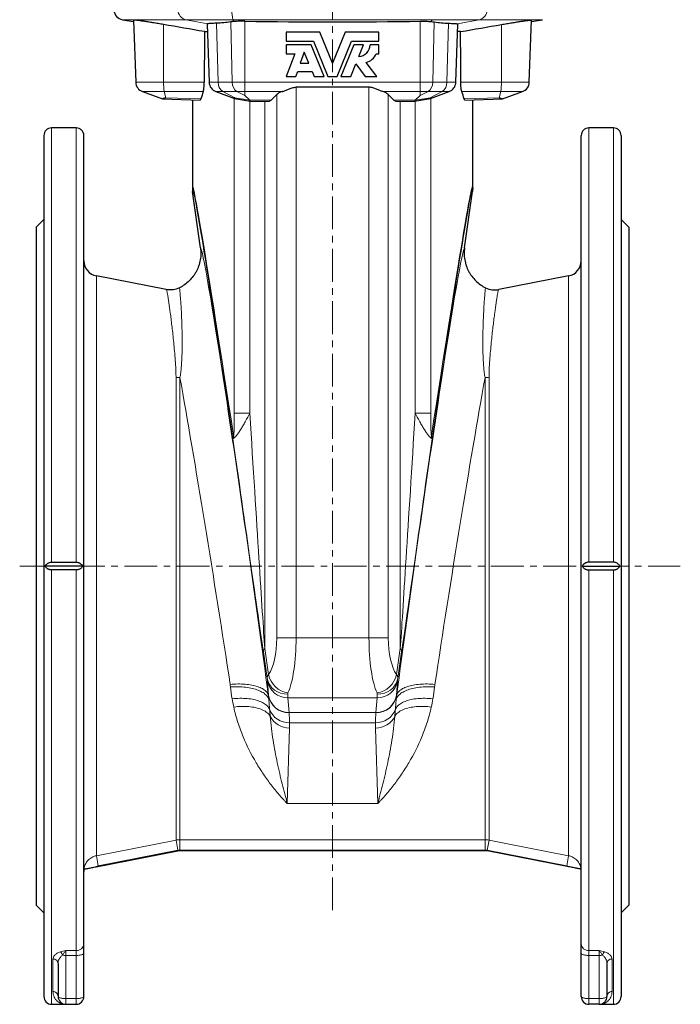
# Model space of a CAD drawing. Header units: millimetres. Extents: x -456 to 631, y -584 to 548.
# Tile 5 of 6: x 375 to 631, y -125 to 257. Entities that reach past the tile are written whole.
import ezdxf

# ---------------------------------------------------------------- set-up
doc = ezdxf.new("R2010")
doc.units = ezdxf.units.MM
doc.linetypes.add('CENTERX2', pattern=[20.32, 12.7, -2.54, 2.54, -2.54])
doc.layers.add('FORMAT', color=7, linetype='Continuous')

msp = doc.modelspace()

# ---------------------------------------------------------------- linework, layer by layer
at = {"color": 7, "linetype": 'Continuous', "lineweight": 25}
for p, q in [((414.96, 257.13), (419.27, 256.37)), ((419.25, 256.98), (420.09, 232.85)), ((572.84, 232.85), (573.68, 256.98)), ((573.66, 256.37), (577.97, 257.13)), ((447.8, 255.46), (448.59, 232.85)), ((478.47, 252.3), (478.47, 248.74)), ((491.58, 252.3), (478.47, 252.3)), ((496.47, 240.3), (491.58, 252.3)), ((501.35, 252.3), (496.47, 240.3)), ((514.47, 252.3), (501.35, 252.3)), ((514.47, 248.74), (514.47, 252.3)), ((544.34, 232.85), (545.13, 255.46)), ((478.47, 248.74), (489.14, 248.74)), ((489.14, 248.74), (494.67, 235.16)), ((498.26, 235.16), (503.79, 248.74)), ((503.79, 248.74), (514.47, 248.74)), ((478.47, 247.37), (478.47, 243.94)), ((488.22, 247.37), (478.47, 247.37)), ((485.52, 244.57), (483.88, 240.3)), ((487.26, 240.3), (485.52, 244.57)), ((493.19, 235.16), (488.22, 247.37)), ((504.71, 247.37), (499.74, 235.16)), ((508.55, 247.37), (504.71, 247.37)), ((506.74, 242.92), (508.55, 247.37)), ((514.47, 247.37), (511.04, 247.37)), ((514.47, 243.94), (514.47, 247.37)), ((481.84, 243.94), (478.47, 235.16)), ((478.47, 243.94), (481.84, 243.94)), ((513.44, 243.94), (514.47, 243.94)), ((482.28, 235.16), (483, 237.04)), ((483, 237.04), (488.58, 237.04)), ((483.88, 240.3), (487.26, 240.3)), ((488.58, 237.04), (489.35, 235.16)), ((503.58, 235.16), (505.54, 239.96)), ((505.54, 239.96), (509.15, 235.16)), ((513.61, 235.16), (509.51, 240.59)), ((478.47, 235.16), (482.28, 235.16)), ((489.35, 235.16), (493.19, 235.16)), ((494.67, 235.16), (498.26, 235.16)), ((499.74, 235.16), (503.58, 235.16)), ((509.15, 235.16), (513.61, 235.16)), ((422.72, 229.23), (430.43, 226.43)), ((451.22, 229.23), (458.42, 226.62)), ((510.61, 230.93), (482.32, 230.93)), ((534.51, 226.62), (541.71, 229.23)), ((562.5, 226.43), (570.21, 229.23)), ((430.43, 226.43), (445.06, 225.96)), ((442.07, 226.06), (442.07, 191.88)), ((458.47, 226.6), (464.65, 225.59)), ((464.23, 226.08), (462.39, 227.69)), ((464.68, 225.59), (471.7, 225.48)), ((472.68, 225.94), (474.8, 228.07)), ((520.25, 225.94), (518.13, 228.07)), ((521.24, 225.48), (528.25, 225.59)), ((528.28, 225.59), (534.46, 226.6)), ((528.7, 226.08), (530.54, 227.69)), ((547.87, 225.96), (562.5, 226.43)), ((550.87, 191.88), (550.87, 226.06)), ((396.97, 215.16), (387.47, 215.16)), ((605.47, 215.16), (595.97, 215.16)), ((384.47, 212.16), (384.47, -121.84)), ((399.97, -101.38), (399.97, 212.16)), ((592.97, -101.38), (592.97, 212.16)), ((608.47, 212.16), (608.47, -121.84)), ((445.23, 168.64), (442.16, 190.47)), ((547.7, 168.64), (550.77, 190.47)), ((384.47, 179.66), (381.47, 176.66)), ((611.47, 176.66), (608.47, 179.66)), ((381.47, 176.66), (381.47, -86.34)), ((611.47, 176.66), (611.47, -86.34)), ((431.97, 152.44), (404.82, 157.71)), ((588.11, 157.71), (560.96, 152.44)), ((387.47, 46.65), (396.97, 46.65)), ((605.47, 46.65), (595.97, 46.65)), ((399.56, 45.16), (384.87, 45.16)), ((396.97, 43.66), (387.47, 43.66)), ((593.37, 45.16), (608.06, 45.16)), ((595.97, 43.66), (605.47, 43.66)), ((404.73, -71.49), (436.5, -65.32)), ((555.67, -65.24), (437.26, -65.24)), ((588.2, -71.49), (556.43, -65.32)), ((381.47, -86.34), (384.47, -89.34)), ((608.47, -89.34), (611.47, -86.34)), ((399.97, -105.09), (399.97, -101.38)), ((592.97, -105.09), (592.97, -101.38)), ((399.97, -121.84), (399.97, -105.09)), ((592.97, -121.84), (592.97, -105.09)), ((389.97, -109.08), (389.97, -121.84)), ((602.97, -109.08), (602.97, -121.84)), ((387.47, -124.84), (392.97, -124.84)), ((392.97, -124.84), (396.97, -124.84)), ((599.97, -124.84), (595.97, -124.84)), ((599.97, -124.84), (605.47, -124.84))]:
    msp.add_line(p, q, dxfattribs=at)
at = {"color": 8, "linetype": 'Continuous', "lineweight": 18}
for p, q in [((414.96, 257.13), (439.59, 257.13)), ((439.59, 257.13), (457.79, 257.13)), ((448.02, 255.56), (439.59, 257.13)), ((457.54, 232.85), (456.96, 256.26)), ((535.14, 257.13), (457.79, 257.13)), ((458.19, 256.4), (457.79, 257.13)), ((462.39, 232.85), (462.39, 256.55)), ((530.54, 232.85), (530.54, 256.55)), ((534.74, 256.4), (535.14, 257.13)), ((553.34, 257.13), (535.14, 257.13)), ((535.4, 232.85), (535.97, 256.26)), ((544.92, 255.56), (553.34, 257.13)), ((577.97, 257.13), (553.34, 257.13)), ((430.93, 232.85), (430.86, 255.26)), ((452.07, 232.85), (451.51, 255.75)), ((540.86, 232.85), (541.43, 255.75)), ((562, 232.85), (562.07, 255.26)), ((430.93, 232.85), (420.09, 232.85)), ((422.72, 229.23), (431.16, 229.23)), ((446.68, 232.85), (430.93, 232.85)), ((431.16, 229.23), (446.32, 229.23)), ((431.73, 226.87), (431.16, 229.23)), ((452.07, 232.85), (448.59, 232.85)), ((451.22, 229.23), (453.93, 229.23)), ((457.54, 232.85), (452.07, 232.85)), ((453.93, 229.23), (459.39, 229.23)), ((458.53, 226.87), (453.93, 229.23)), ((462.39, 232.85), (457.54, 232.85)), ((459.39, 229.23), (462.39, 229.23)), ((462.39, 227.69), (459.39, 229.23)), ((462.39, 232.85), (530.54, 232.85)), ((462.39, 232.85), (462.39, 229.23)), ((462.39, 229.23), (476.96, 229.23)), ((462.39, 227.69), (462.39, 229.23)), ((482.32, 17.28), (482.32, 230.93)), ((510.61, 17.28), (510.61, 230.93)), ((530.54, 229.23), (515.97, 229.23)), ((530.54, 232.85), (535.4, 232.85)), ((530.54, 232.85), (530.54, 229.23)), ((533.54, 229.23), (530.54, 229.23)), ((530.54, 227.69), (530.54, 229.23)), ((530.54, 227.69), (533.54, 229.23)), ((539, 229.23), (533.54, 229.23)), ((534.4, 226.87), (539, 229.23)), ((535.4, 232.85), (540.86, 232.85)), ((541.71, 229.23), (539, 229.23)), ((540.86, 232.85), (544.34, 232.85)), ((546.25, 232.85), (562, 232.85)), ((561.77, 229.23), (546.61, 229.23)), ((561.2, 226.87), (561.77, 229.23)), ((570.21, 229.23), (561.77, 229.23)), ((562, 232.85), (572.84, 232.85)), ((445.37, 226.43), (431.73, 226.87)), ((458.35, 226.64), (458.35, 104.47)), ((464.37, 225.91), (458.53, 226.87)), ((472.68, 225.94), (464.23, 226.08)), ((464.36, 104.47), (464.36, 225.64)), ((470.15, 225.5), (470.15, 13.25)), ((474.8, 228.07), (474.8, 17.28)), ((518.13, 228.07), (518.13, 17.28)), ((520.25, 225.94), (528.7, 226.08)), ((522.78, 225.5), (522.78, 13.25)), ((528.56, 225.91), (534.4, 226.87)), ((528.57, 104.47), (528.57, 225.64)), ((534.58, 226.64), (534.58, 104.47)), ((547.56, 226.43), (561.2, 226.87)), ((387.47, 46.65), (387.47, 215.16)), ((396.97, 215.16), (396.97, 46.65)), ((595.97, 215.16), (595.97, 46.65)), ((605.47, 46.65), (605.47, 215.16)), ((404.82, 157.71), (404.82, -67.18)), ((588.11, 157.71), (588.11, -67.18)), ((435.74, 118.4), (435.74, -61.16)), ((437.26, -61.02), (437.26, 118.3)), ((555.67, -61.02), (555.67, 118.3)), ((557.2, 118.4), (557.2, -61.16)), ((464.36, 104.47), (458.35, 104.47)), ((528.57, 104.47), (534.58, 104.47)), ((387.47, -124.84), (387.47, 43.66)), ((396.97, 43.66), (396.97, -104.01)), ((595.97, 43.66), (595.97, -104.01)), ((605.47, -124.84), (605.47, 43.66)), ((474.8, 17.28), (482.32, 17.28)), ((482.32, 17.28), (510.61, 17.28)), ((518.13, 17.28), (510.61, 17.28)), ((469.65, 11.85), (471.15, 1.65)), ((471.65, 3.07), (470.15, 13.25)), ((521.28, 3.07), (522.78, 13.25)), ((523.28, 11.85), (521.78, 1.65)), ((471.24, 0.71), (471.67, -5)), ((521.69, 0.71), (521.26, -5)), ((471.68, -5.15), (471.58, -5.16)), ((513.77, -5.9), (479.16, -5.9)), ((479.59, -11.61), (479.16, -5.9)), ((513.34, -11.61), (513.77, -5.9)), ((521.25, -5.15), (521.35, -5.16)), ((479.59, -11.61), (513.34, -11.61)), ((478.93, -46.99), (479.81, -17.66)), ((513.1, -15.61), (479.83, -15.61)), ((514.01, -46.99), (513.12, -17.66)), ((514.01, -46.99), (478.93, -46.99)), ((437.26, -61.02), (555.67, -61.02)), ((437.26, -61.02), (437.26, -65.01)), ((555.67, -61.02), (555.67, -65.01)), ((435.74, -61.16), (436.5, -65.08)), ((557.2, -61.16), (556.43, -65.08)), ((404.82, -67.18), (405.58, -71.1)), ((405.58, -71.1), (436.5, -65.08)), ((555.67, -65.01), (437.26, -65.01)), ((587.35, -71.1), (556.43, -65.08)), ((588.11, -67.18), (587.35, -71.1)), ((396.97, -104.01), (392.97, -104.01)), ((392.97, -105.87), (392.97, -104.01)), ((392.97, -105.87), (396.97, -105.87)), ((392.97, -122.62), (392.97, -105.87)), ((396.97, -104.01), (396.97, -105.87)), ((396.97, -105.87), (396.97, -122.62)), ((595.97, -104.01), (599.97, -104.01)), ((595.97, -104.01), (595.97, -105.87)), ((599.97, -105.87), (595.97, -105.87)), ((595.97, -105.87), (595.97, -122.62)), ((599.97, -105.87), (599.97, -104.01)), ((599.97, -122.62), (599.97, -105.87)), ((387.97, -107.29), (387.97, -119.9)), ((604.97, -107.29), (604.97, -119.9)), ((396.97, -122.62), (392.97, -122.62)), ((392.97, -124.84), (392.97, -122.62)), ((396.97, -122.62), (396.97, -124.84)), ((595.97, -122.62), (599.97, -122.62)), ((595.97, -122.62), (595.97, -124.84)), ((599.97, -124.84), (599.97, -122.62))]:
    msp.add_line(p, q, dxfattribs=at)
at = {"color": 8, "linetype": 'Continuous', "lineweight": 18, "flags": 128}
for points in [[(456.73, -0.77), (457.47, -0.7), (458.21, -0.64), (458.95, -0.6), (459.68, -0.58), (460.4, -0.58), (461.12, -0.59), (461.82, -0.61), (462.51, -0.66), (463.19, -0.72), (463.85, -0.79), (464.49, -0.88), (465.12, -0.99), (465.72, -1.12), (466.3, -1.25), (466.86, -1.41), (467.39, -1.58), (467.89, -1.76), (468.37, -1.95), (468.82, -2.16), (469.24, -2.38), (469.62, -2.62), (469.98, -2.86), (470.3, -3.12), (470.59, -3.38), (470.85, -3.66), (471.07, -3.94), (471.25, -4.24), (471.4, -4.54), (471.51, -4.84), (471.58, -5.16)], [(456.85, -1.74), (457.61, -1.69), (458.36, -1.67), (459.11, -1.65), (459.85, -1.66), (460.58, -1.68), (461.31, -1.73), (462.02, -1.78), (462.72, -1.86), (463.41, -1.95), (464.08, -2.05), (464.73, -2.18), (465.36, -2.32), (465.97, -2.47), (466.56, -2.64), (467.12, -2.82), (467.65, -3.02), (468.16, -3.23), (468.64, -3.45), (469.09, -3.69), (469.51, -3.94), (469.89, -4.2), (470.24, -4.47), (470.56, -4.75), (470.85, -5.04), (471.09, -5.34), (471.31, -5.64), (471.48, -5.95), (471.62, -6.27), (471.72, -6.59), (471.78, -6.92)], [(536.08, -1.74), (535.32, -1.69), (534.57, -1.67), (533.82, -1.65), (533.08, -1.66), (532.35, -1.68), (531.62, -1.73), (530.91, -1.78), (530.21, -1.86), (529.52, -1.95), (528.85, -2.05), (528.2, -2.18), (527.57, -2.32), (526.96, -2.47), (526.37, -2.64), (525.81, -2.82), (525.28, -3.02), (524.77, -3.23), (524.29, -3.45), (523.84, -3.69), (523.42, -3.94), (523.04, -4.2), (522.69, -4.47), (522.37, -4.75), (522.08, -5.04), (521.84, -5.34), (521.62, -5.64), (521.45, -5.95), (521.31, -6.27), (521.21, -6.59), (521.15, -6.92)], [(536.2, -0.77), (535.46, -0.7), (534.72, -0.64), (533.98, -0.6), (533.25, -0.58), (532.53, -0.58), (531.81, -0.59), (531.11, -0.61), (530.42, -0.66), (529.74, -0.72), (529.08, -0.79), (528.44, -0.88), (527.81, -0.99), (527.21, -1.12), (526.63, -1.25), (526.07, -1.41), (525.54, -1.58), (525.04, -1.76), (524.56, -1.95), (524.11, -2.16), (523.69, -2.38), (523.31, -2.62), (522.95, -2.86), (522.63, -3.12), (522.34, -3.38), (522.08, -3.66), (521.87, -3.94), (521.68, -4.24), (521.53, -4.54), (521.42, -4.84), (521.35, -5.16)], [(457.52, -6.34), (458.27, -6.26), (459.02, -6.2), (459.77, -6.16), (460.51, -6.14), (461.24, -6.13), (461.96, -6.15), (462.67, -6.18), (463.37, -6.24), (464.05, -6.31), (464.72, -6.4), (465.36, -6.51), (465.99, -6.63), (466.6, -6.78), (467.18, -6.94), (467.74, -7.12), (468.27, -7.32), (468.78, -7.53), (469.25, -7.76), (469.7, -8), (470.11, -8.26), (470.5, -8.53), (470.85, -8.81), (471.16, -9.1), (471.44, -9.41), (471.69, -9.73), (471.9, -10.06), (472.07, -10.39)], [(535.41, -6.34), (534.66, -6.26), (533.91, -6.2), (533.16, -6.16), (532.42, -6.14), (531.69, -6.13), (530.97, -6.15), (530.26, -6.18), (529.56, -6.24), (528.88, -6.31), (528.21, -6.4), (527.57, -6.51), (526.94, -6.63), (526.33, -6.78), (525.75, -6.94), (525.19, -7.12), (524.66, -7.32), (524.15, -7.53), (523.68, -7.76), (523.23, -8), (522.82, -8.26), (522.43, -8.53), (522.08, -8.81), (521.77, -9.1), (521.49, -9.41), (521.24, -9.73), (521.03, -10.06), (520.86, -10.39)], [(458.15, -9.54), (458.9, -9.44), (459.64, -9.37), (460.39, -9.32), (461.13, -9.29), (461.86, -9.27), (462.58, -9.28), (463.29, -9.31), (463.98, -9.36), (464.67, -9.43), (465.33, -9.52), (465.98, -9.63), (466.6, -9.76), (467.21, -9.91), (467.79, -10.07), (468.35, -10.26), (468.88, -10.46), (469.38, -10.68), (469.85, -10.92), (470.3, -11.18), (470.71, -11.45), (471.09, -11.73), (471.44, -12.03), (471.75, -12.34), (472.03, -12.66), (472.28, -13)], [(534.79, -9.54), (534.04, -9.44), (533.29, -9.37), (532.54, -9.32), (531.81, -9.29), (531.07, -9.27), (530.35, -9.28), (529.64, -9.31), (528.95, -9.36), (528.27, -9.43), (527.6, -9.52), (526.95, -9.63), (526.33, -9.76), (525.72, -9.91), (525.14, -10.07), (524.58, -10.26), (524.05, -10.46), (523.55, -10.68), (523.08, -10.92), (522.63, -11.18), (522.22, -11.45), (521.84, -11.73), (521.49, -12.03), (521.18, -12.34), (520.9, -12.66), (520.66, -13)], [(435.74, -61.16), (427.88, -62.69), (404.82, -67.18)], [(557.2, -61.16), (565.05, -62.69), (588.11, -67.18)], [(396.97, -105.87), (397.3, -105.86), (397.63, -105.85), (397.96, -105.82), (398.27, -105.79), (398.56, -105.75), (398.84, -105.7), (399.09, -105.64), (399.31, -105.57), (399.51, -105.5), (399.67, -105.43), (399.8, -105.35), (399.89, -105.26), (399.95, -105.18), (399.97, -105.09)], [(595.97, -105.87), (595.63, -105.86), (595.3, -105.85), (594.97, -105.82), (594.66, -105.79), (594.37, -105.75), (594.1, -105.7), (593.84, -105.64), (593.62, -105.57), (593.43, -105.5), (593.26, -105.43), (593.13, -105.35), (593.04, -105.26), (592.98, -105.18), (592.97, -105.09)], [(392.97, -122.62), (392.63, -122.62), (392.3, -122.6), (391.97, -122.58), (391.66, -122.54), (391.37, -122.5), (391.1, -122.45), (390.84, -122.39), (390.62, -122.33), (390.43, -122.26), (390.26, -122.18), (390.13, -122.1), (390.04, -122.02), (389.98, -121.93), (389.97, -121.84)], [(396.97, -122.62), (397.3, -122.62), (397.63, -122.6), (397.96, -122.58), (398.27, -122.54), (398.56, -122.5), (398.84, -122.45), (399.09, -122.39), (399.31, -122.33), (399.51, -122.26), (399.67, -122.18), (399.8, -122.1), (399.89, -122.02), (399.95, -121.93), (399.97, -121.84)], [(595.97, -122.62), (595.63, -122.62), (595.3, -122.6), (594.97, -122.58), (594.66, -122.54), (594.37, -122.5), (594.1, -122.45), (593.84, -122.39), (593.62, -122.33), (593.43, -122.26), (593.26, -122.18), (593.13, -122.1), (593.04, -122.02), (592.98, -121.93), (592.97, -121.84)], [(599.97, -122.62), (600.3, -122.62), (600.63, -122.6), (600.96, -122.58), (601.27, -122.54), (601.56, -122.5), (601.84, -122.45), (602.09, -122.39), (602.31, -122.33), (602.51, -122.26), (602.67, -122.18), (602.8, -122.1), (602.89, -122.02), (602.95, -121.93), (602.97, -121.84)]]:
    msp.add_lwpolyline(points, dxfattribs=at)
at = {"color": 7, "linetype": 'Continuous', "lineweight": 25}
for centre, radius, start, end in [((415.66, 261.07), 4, 183, 260), ((506.58, 247.37), 4.46, 272.0523, 0), ((508.39, 245.87), 5.4, 281.9911, 339.0752), ((424.09, 232.99), 4, 182, 250), ((452.59, 232.99), 4, 182, 250), ((540.34, 232.99), 4, 290, 358), ((568.84, 232.99), 4, 290, 358), ((387.47, 212.16), 3, 90, 180), ((396.97, 212.16), 3, 0, 90), ((595.97, 212.16), 3, 90, 180), ((605.47, 212.16), 3, 0, 90), ((405.97, 163.6), 6, 180, 259), ((586.97, 163.6), 6, 281, 0), ((437.26, -69.24), 4, 90, 101), ((555.67, -69.24), 4, 79, 90), ((405.97, -73.29), 6, 171.5278, 180), ((586.97, -73.29), 6, 0, 8.4712), ((387.47, -121.84), 3, 180, 270), ((392.97, -121.84), 3, 180, 270), ((396.97, -121.84), 3, 270, 0), ((595.97, -121.84), 3, 180, 270), ((599.97, -121.84), 3, 270, 0), ((605.47, -121.84), 3, 270, 0)]:
    msp.add_arc(centre, radius, start, end, dxfattribs=at)
at = {"color": 8, "linetype": 'Continuous', "lineweight": 18}
for centre, radius, start, end in [((440.41, 260.98), 3.93, 181.7062, 258.0794), ((471.79, 260.22), 14.34, 177.4319, 192.4334), ((552.53, 260.98), 3.93, 281.9206, 358.2938), ((452.08, 232.38), 21.16, 178.7064, 188.5401), ((456.19, 232.68), 4.12, 177.6175, 236.7655), ((461.65, 232.68), 4.12, 177.6175, 236.7655), ((531.28, 232.68), 4.12, 303.2345, 2.3825), ((536.74, 232.68), 4.12, 303.2345, 2.3825), ((540.85, 232.38), 21.16, 351.4599, 1.2936), ((437.26, 129.84), 11.54, 262.4115, 270.0146), ((555.67, 129.84), 11.54, 269.9854, 277.5885), ((465.72, 96.41), 7.68, 184.597, 191.9848), ((527.21, 96.41), 7.68, 348.0152, 355.403), ((471.62, 11.93), 1.97, 138.0353, 182.1266), ((521.31, 11.93), 1.97, 357.8734, 41.9647), ((478.63, 3.1), 7.62, 191.0246, 273.3506), ((479.01, 1.96), 7.87, 189.1414, 271.1331), ((480.47, 4.87), 9, 191.5415, 261.6959), ((512.46, 4.87), 9, 278.3041, 348.4585), ((513.93, 1.96), 7.87, 268.8669, 350.8586), ((514.3, 3.1), 7.62, 266.6494, 348.9754), ((479.43, -3.75), 7.87, 189.1414, 271.1331), ((479.43, -3.89), 7.85, 189.2381, 271.2531), ((513.5, -3.89), 7.85, 268.7469, 350.7619), ((513.5, -3.75), 7.87, 268.8669, 350.8586), ((479.48, -7.75), 7.87, 199.6232, 272.5483), ((513.45, -7.75), 7.87, 267.4517, 340.3768), ((479.6, -9.59), 8.08, 204.9913, 271.5186), ((513.33, -9.59), 8.08, 268.4814, 335.0087), ((397.14, -101.18), 2.83, 266.5094, 356.0212), ((595.79, -101.18), 2.83, 183.9788, 273.4906), ((389.02, -106.62), 2.82, 17.0512, 48.5821), ((392.94, -95.14), 10.73, 263.4328, 270.1133), ((599.99, -95.14), 10.73, 269.8867, 276.5672), ((603.91, -106.62), 2.82, 131.4179, 162.9488), ((388.07, -109.18), 1.9, 2.9893, 93.2424), ((604.86, -109.18), 1.9, 86.7576, 177.0107), ((388, -121.87), 1.97, 0.7773, 90.9128), ((604.93, -121.87), 1.97, 89.0872, 179.2227)]:
    msp.add_arc(centre, radius, start, end, dxfattribs=at)
at = {"color": 7, "linetype": 'Continuous', "lineweight": 25}
for centre, major_axis, ratio, start_param, end_param in [((948.47, -2965.2), (-44.19, 14501.4), 0.034788, 1.346937, 1.348328), ((44.47, -2965.2), (44.19, 14501.4), 0.034788, 4.934857, 4.936248), ((948.47, 189.54), (506.36, -18.49), 0.362166, 3.025042, 3.040577), ((482.32, 227.07), (8, 0), 0.36397, 2.30434, 2.792527), ((510.61, 227.07), (8, 0), 0.36397, 0.349066, 0.837252), ((44.47, 189.54), (506.36, 18.49), 0.362166, 0.101016, 0.116551), ((431.69, 234.11), (32.69, -8.3), 0.05738, 0.044729, 0.111833), ((465.38, 233.58), (0.71, 7.99), 0.152912, 2.870494, 3.152803), ((471.7, 233.48), (-0.02, 8), 0.358563, 3.135156, 3.484569), ((521.23, 233.48), (0.02, 8), 0.358563, 2.798617, 3.148029), ((527.55, 233.58), (-0.71, 7.99), 0.152912, 3.130383, 3.412691), ((561.24, 234.11), (32.69, 8.3), 0.05738, 3.029759, 3.096864)]:
    msp.add_ellipse(centre, major_axis=major_axis, ratio=ratio, start_param=start_param, end_param=end_param, dxfattribs=at)
at = {"color": 8, "linetype": 'Continuous', "lineweight": 18}
for centre, major_axis, ratio, start_param, end_param in [((948.47, -3340.19), (-506.32, 3532.62), 0.002476, 6.04839, 6.300455), ((938.56, -3341.58), (-496.33, 3532.62), 0.002429, 6.048542, 6.30082), ((44.47, -3340.19), (506.32, 3532.62), 0.002476, 6.265915, 6.517981), ((54.37, -3341.58), (496.33, 3532.62), 0.002429, 6.26555, 6.517829), ((462.29, 47.24), (-17.07, 121.4), 0.017285, 4.263651, 6.278599), ((530.64, 47.24), (17.07, 121.4), 0.017285, 0.004586, 2.019535), ((447.44, 45.16), (-17.07, 106.4), 0.019607, 4.262935, 5.467184), ((545.49, 45.16), (17.07, 106.4), 0.019607, 0.816001, 2.02025), ((462.63, 134.37), (-8, 128.1), 0.001096, 1.806334, 2.810083), ((530.3, 134.37), (8, 128.1), 0.001096, 3.473102, 4.476851), ((452.73, 132.98), (-18, 128.1), 0.002429, 1.875443, 2.80981), ((540.2, 132.98), (18, 128.1), 0.002429, 3.473375, 4.407743), ((468.98, 17.28), (0, 16), 0.36397, 3.619321, 4.712389), ((476.49, 17.28), (0, 24), 0.242647, 3.619321, 4.712389), ((516.44, 17.28), (0, 24), 0.242647, 1.570796, 2.663865), ((523.95, 17.28), (0, 16), 0.36397, 1.570796, 2.663865), ((469, 16.17), (-2.25, 16), 0.017285, 3.400962, 3.572644), ((523.94, 16.17), (2.25, 16), 0.017285, 2.710541, 2.882223), ((478.4, -51.36), (-6.75, 48), 0.017285, 0.259369, 0.271363), ((476.92, 17.28), (-2.25, 24), 0.011649, 3.4023, 3.573983), ((516.02, 17.28), (2.25, 24), 0.011649, 2.709203, 2.880885), ((514.53, -51.36), (6.75, 48), 0.017285, 6.011823, 6.023816), ((486.32, -50.25), (-6.75, 40), 0.020567, 0.258329, 0.270323), ((506.61, -50.25), (6.75, 40), 0.020567, 6.012863, 6.024856), ((431.8, -17.66), (33.63, 35.34), 0.970109, 5.457844, 5.500563), ((561.13, -17.66), (-33.63, 35.34), 0.970109, 0.782623, 0.825341)]:
    msp.add_ellipse(centre, major_axis=major_axis, ratio=ratio, start_param=start_param, end_param=end_param, dxfattribs=at)
at = {"color": 7, "linetype": 'Continuous', "lineweight": 25}
for points, knots in [([(430.86, 255.26), (430.51, 255.32), (429.82, 255.44), (428.78, 255.61), (427.77, 255.78), (426.78, 255.95), (425.82, 256.1), (424.89, 256.25), (424.02, 256.38), (423.2, 256.51), (422.45, 256.62), (421.77, 256.72), (421.16, 256.8), (420.63, 256.87), (420.19, 256.93), (419.83, 256.96), (419.55, 256.99), (419.36, 257), (419.26, 257), (419.26, 256.98), (419.26, 256.98)], [0, 0, 0, 0, 0.056311, 0.112815, 0.169318, 0.225627, 0.282987, 0.340556, 0.398122, 0.455479, 0.512258, 0.569245, 0.626231, 0.683007, 0.738985, 0.795168, 0.851349, 0.907327, 0.962788, 1, 1, 1, 1]), ([(462.39, 256.55), (461.64, 256.57), (460.91, 256.56), (459.84, 256.52), (459.49, 256.5), (458.82, 256.46), (458.5, 256.43), (458.19, 256.4)], [0, 0, 0, 0, 0.5, 0.5, 0.75, 0.75, 1, 1, 1, 1]), ([(530.54, 256.55), (531.29, 256.57), (532.02, 256.56), (533.09, 256.52), (533.44, 256.5), (534.11, 256.46), (534.43, 256.43), (534.74, 256.4)], [0, 0, 0, 0, 0.5, 0.5, 0.75, 0.75, 1, 1, 1, 1]), ([(562.07, 255.26), (562.42, 255.32), (563.12, 255.44), (564.15, 255.61), (565.16, 255.78), (566.15, 255.95), (567.11, 256.1), (568.04, 256.25), (568.91, 256.38), (569.73, 256.51), (570.48, 256.62), (571.16, 256.72), (571.77, 256.8), (572.3, 256.87), (572.74, 256.93), (573.1, 256.96), (573.38, 256.99), (573.57, 257), (573.67, 257), (573.67, 256.98), (573.67, 256.98)], [0, 0, 0, 0, 0.056311, 0.112815, 0.169318, 0.225627, 0.282987, 0.340556, 0.398122, 0.455479, 0.512258, 0.569245, 0.626231, 0.683007, 0.738985, 0.795168, 0.851349, 0.907327, 0.962788, 1, 1, 1, 1]), ([(446.77, 252.53), (447.08, 252.54), (447.44, 252.55), (447.85, 252.57), (447.91, 252.57)], [0, 0, 0, 0, 0.861039, 1, 1, 1, 1]), ([(448.02, 255.56), (447.96, 255.55), (447.86, 255.53), (447.8, 255.5), (447.81, 255.47), (447.81, 255.46)], [0, 0, 0, 0, 0.437792, 0.875586, 1, 1, 1, 1]), ([(451.51, 255.75), (450.6, 255.72), (449.85, 255.69), (448.96, 255.65), (448.71, 255.63), (448.29, 255.6), (448.13, 255.58), (448.02, 255.56)], [0, 0, 0, 0, 0.5, 0.5, 0.75, 0.75, 1, 1, 1, 1]), ([(541.43, 255.75), (542.33, 255.72), (543.08, 255.69), (543.97, 255.65), (544.22, 255.63), (544.64, 255.6), (544.8, 255.58), (544.92, 255.56)], [0, 0, 0, 0, 0.5, 0.5, 0.75, 0.75, 1, 1, 1, 1]), ([(544.92, 255.56), (544.97, 255.55), (545.07, 255.53), (545.13, 255.5), (545.12, 255.47), (545.12, 255.46)], [0, 0, 0, 0, 0.437792, 0.875586, 1, 1, 1, 1]), ([(546.16, 252.53), (545.85, 252.54), (545.49, 252.55), (545.08, 252.57), (545.03, 252.57)], [0, 0, 0, 0, 0.861039, 1, 1, 1, 1]), ([(446.32, 229.23), (446.37, 229.37), (446.42, 229.55), (446.48, 229.91), (446.5, 230.04), (446.54, 230.32), (446.56, 230.47), (446.59, 230.79), (446.6, 230.96), (446.63, 231.31), (446.64, 231.49), (446.67, 232.05), (446.68, 232.45), (446.68, 232.85)], [0, 0, 0, 0, 0.25, 0.25, 0.375, 0.375, 0.5, 0.5, 0.625, 0.625, 0.75, 0.75, 1, 1, 1, 1]), ([(476.96, 229.23), (477.33, 229.36), (477.72, 229.51), (478.34, 229.77), (478.54, 229.85), (478.97, 230.04), (479.19, 230.13), (479.86, 230.4), (480.32, 230.57), (481.04, 230.77), (481.29, 230.83), (481.8, 230.91), (482.06, 230.93), (482.32, 230.93)], [0, 0, 0, 0, 0.25, 0.25, 0.375, 0.375, 0.5, 0.5, 0.75, 0.75, 0.875, 0.875, 1, 1, 1, 1]), ([(515.97, 229.23), (515.6, 229.36), (515.21, 229.51), (514.6, 229.77), (514.39, 229.85), (513.96, 230.04), (513.74, 230.13), (513.07, 230.4), (512.61, 230.57), (511.89, 230.77), (511.64, 230.83), (511.13, 230.91), (510.87, 230.93), (510.61, 230.93)], [0, 0, 0, 0, 0.25, 0.25, 0.375, 0.375, 0.5, 0.5, 0.75, 0.75, 0.875, 0.875, 1, 1, 1, 1]), ([(546.61, 229.23), (546.56, 229.37), (546.51, 229.55), (546.45, 229.91), (546.43, 230.04), (546.39, 230.32), (546.37, 230.47), (546.34, 230.79), (546.33, 230.96), (546.3, 231.31), (546.29, 231.49), (546.26, 232.05), (546.25, 232.45), (546.25, 232.85)], [0, 0, 0, 0, 0.25, 0.25, 0.375, 0.375, 0.5, 0.5, 0.625, 0.625, 0.75, 0.75, 1, 1, 1, 1]), ([(431.73, 226.87), (431.64, 226.84), (431.55, 226.81), (431.38, 226.75), (431.3, 226.72), (431.08, 226.65), (430.94, 226.6), (430.7, 226.52), (430.6, 226.48), (430.47, 226.44), (430.43, 226.43), (430.43, 226.43)], [0, 0, 0, 0, 0.125, 0.125, 0.25, 0.25, 0.5, 0.5, 0.75, 0.75, 1, 1, 1, 1]), ([(445.06, 225.97), (445.08, 225.97), (445.13, 225.98), (445.21, 226.06), (445.29, 226.21), (445.34, 226.36), (445.37, 226.43)], [0, 0, 0, 0, 0.2278616, 0.479848, 0.7399244, 1, 1, 1, 1]), ([(458.53, 226.87), (458.53, 226.86), (458.47, 226.82), (458.38, 226.74), (458.35, 226.66), (458.38, 226.61), (458.46, 226.61), (458.47, 226.61)], [0, 0, 0, 0, 0.008474, 0.324268, 0.646701, 0.919064, 1, 1, 1, 1]), ([(534.4, 226.87), (534.4, 226.86), (534.46, 226.82), (534.56, 226.74), (534.58, 226.66), (534.55, 226.61), (534.47, 226.61), (534.46, 226.61)], [0, 0, 0, 0, 0.008474, 0.324268, 0.646701, 0.919064, 1, 1, 1, 1]), ([(547.87, 225.97), (547.85, 225.97), (547.8, 225.98), (547.72, 226.06), (547.64, 226.21), (547.59, 226.36), (547.56, 226.43)], [0, 0, 0, 0, 0.2278616, 0.479848, 0.7399244, 1, 1, 1, 1]), ([(561.2, 226.87), (561.29, 226.84), (561.38, 226.81), (561.55, 226.75), (561.63, 226.72), (561.86, 226.65), (561.99, 226.6), (562.23, 226.52), (562.33, 226.48), (562.46, 226.44), (562.5, 226.43), (562.5, 226.43)], [0, 0, 0, 0, 0.125, 0.125, 0.25, 0.25, 0.5, 0.5, 0.75, 0.75, 1, 1, 1, 1]), ([(445.23, 168.64), (445.34, 167.86), (445.39, 167.08), (445.36, 165.53), (445.29, 164.75), (445.09, 163.59), (445, 163.21), (444.81, 162.45), (444.7, 162.08), (444.32, 160.97), (444.01, 160.26), (443.47, 159.22), (443.27, 158.88), (442.85, 158.22), (442.63, 157.89), (441.93, 156.96), (441.42, 156.37), (440.3, 155.28), (439.69, 154.77), (438.42, 153.87), (437.75, 153.47), (437.06, 153.13)], [0, 0, 0, 0, 0.125, 0.125, 0.25, 0.25, 0.3125, 0.3125, 0.375, 0.375, 0.5, 0.5, 0.5625, 0.5625, 0.625, 0.625, 0.75, 0.75, 0.875, 0.875, 1, 1, 1, 1]), ([(547.7, 168.64), (547.59, 167.86), (547.54, 167.08), (547.57, 165.53), (547.64, 164.75), (547.84, 163.59), (547.93, 163.21), (548.12, 162.45), (548.23, 162.08), (548.61, 160.97), (548.92, 160.26), (549.46, 159.22), (549.66, 158.88), (550.08, 158.22), (550.3, 157.89), (551, 156.96), (551.51, 156.37), (552.63, 155.28), (553.24, 154.77), (554.51, 153.87), (555.18, 153.47), (555.87, 153.13)], [0, 0, 0, 0, 0.125, 0.125, 0.25, 0.25, 0.3125, 0.3125, 0.375, 0.375, 0.5, 0.5, 0.5625, 0.5625, 0.625, 0.625, 0.75, 0.75, 0.875, 0.875, 1, 1, 1, 1]), ([(437.06, 153.13), (436.27, 152.73), (435.44, 152.48), (434.14, 152.3), (433.7, 152.28), (432.83, 152.3), (432.4, 152.35), (431.97, 152.44)], [0, 0, 0, 0, 0.5, 0.5, 0.75, 0.75, 1, 1, 1, 1]), ([(555.87, 153.13), (556.66, 152.73), (557.49, 152.48), (558.8, 152.3), (559.23, 152.28), (560.1, 152.3), (560.53, 152.35), (560.96, 152.44)], [0, 0, 0, 0, 0.5, 0.5, 0.75, 0.75, 1, 1, 1, 1]), ([(384.87, 45.16), (384.98, 45.35), (385.12, 45.54), (385.36, 45.79), (385.45, 45.88), (385.64, 46.04), (385.74, 46.11), (385.96, 46.25), (386.08, 46.32), (386.33, 46.43), (386.46, 46.48), (386.74, 46.56), (386.88, 46.6), (387.17, 46.64), (387.32, 46.65), (387.47, 46.65)], [0, 0, 0, 0, 0.25, 0.25, 0.375, 0.375, 0.5, 0.5, 0.625, 0.625, 0.75, 0.75, 0.875, 0.875, 1, 1, 1, 1]), ([(396.97, 46.65), (397.12, 46.65), (397.26, 46.64), (397.55, 46.6), (397.69, 46.56), (397.97, 46.48), (398.1, 46.43), (398.34, 46.32), (398.46, 46.26), (398.8, 46.05), (398.98, 45.89), (399.31, 45.54), (399.45, 45.35), (399.56, 45.16)], [0, 0, 0, 0, 0.125, 0.125, 0.25, 0.25, 0.375, 0.375, 0.5, 0.5, 0.75, 0.75, 1, 1, 1, 1]), ([(595.97, 46.65), (595.82, 46.65), (595.67, 46.64), (595.38, 46.6), (595.24, 46.56), (594.96, 46.48), (594.83, 46.43), (594.59, 46.32), (594.47, 46.26), (594.14, 46.05), (593.95, 45.89), (593.62, 45.54), (593.48, 45.35), (593.37, 45.16)], [0, 0, 0, 0, 0.125, 0.125, 0.25, 0.25, 0.375, 0.375, 0.5, 0.5, 0.75, 0.75, 1, 1, 1, 1]), ([(608.06, 45.16), (607.95, 45.35), (607.82, 45.54), (607.57, 45.79), (607.48, 45.88), (607.29, 46.04), (607.19, 46.11), (606.97, 46.25), (606.85, 46.32), (606.6, 46.43), (606.47, 46.48), (606.2, 46.56), (606.05, 46.6), (605.77, 46.64), (605.62, 46.65), (605.47, 46.65)], [0, 0, 0, 0, 0.25, 0.25, 0.375, 0.375, 0.5, 0.5, 0.625, 0.625, 0.75, 0.75, 0.875, 0.875, 1, 1, 1, 1]), ([(387.47, 43.66), (387.32, 43.66), (387.17, 43.67), (386.88, 43.72), (386.74, 43.75), (386.46, 43.83), (386.33, 43.88), (386.09, 43.99), (385.97, 44.06), (385.64, 44.27), (385.45, 44.43), (385.12, 44.77), (384.98, 44.96), (384.87, 45.16)], [0, 0, 0, 0, 0.125, 0.125, 0.25, 0.25, 0.375, 0.375, 0.5, 0.5, 0.75, 0.75, 1, 1, 1, 1]), ([(399.56, 45.16), (399.45, 44.96), (399.32, 44.78), (399.07, 44.52), (398.98, 44.43), (398.79, 44.28), (398.69, 44.2), (398.47, 44.06), (398.35, 44), (398.1, 43.88), (397.97, 43.83), (397.7, 43.75), (397.55, 43.72), (397.27, 43.67), (397.12, 43.66), (396.97, 43.66)], [0, 0, 0, 0, 0.25, 0.25, 0.375, 0.375, 0.5, 0.5, 0.625, 0.625, 0.75, 0.75, 0.875, 0.875, 1, 1, 1, 1]), ([(593.37, 45.16), (593.48, 44.96), (593.62, 44.78), (593.86, 44.52), (593.95, 44.43), (594.14, 44.28), (594.24, 44.2), (594.46, 44.06), (594.58, 44), (594.83, 43.88), (594.96, 43.83), (595.24, 43.75), (595.38, 43.72), (595.67, 43.67), (595.82, 43.66), (595.97, 43.66)], [0, 0, 0, 0, 0.25, 0.25, 0.375, 0.375, 0.5, 0.5, 0.625, 0.625, 0.75, 0.75, 0.875, 0.875, 1, 1, 1, 1]), ([(605.47, 43.66), (605.62, 43.66), (605.76, 43.67), (606.05, 43.72), (606.19, 43.75), (606.47, 43.83), (606.6, 43.88), (606.84, 43.99), (606.96, 44.06), (607.3, 44.27), (607.48, 44.43), (607.81, 44.77), (607.95, 44.96), (608.06, 45.16)], [0, 0, 0, 0, 0.125, 0.125, 0.25, 0.25, 0.375, 0.375, 0.5, 0.5, 0.75, 0.75, 1, 1, 1, 1]), ([(400, -72.41), (400, -72.41), (400.04, -72.4), (400.17, -72.38), (400.27, -72.36), (400.53, -72.31), (400.69, -72.28), (401.06, -72.21), (401.26, -72.17), (401.71, -72.08), (401.96, -72.03), (402.48, -71.93), (402.75, -71.88), (403.31, -71.77), (403.59, -71.71), (404.16, -71.6), (404.45, -71.55), (404.73, -71.49)], [0, 0, 0, 0, 0.125, 0.125, 0.25, 0.25, 0.375, 0.375, 0.5, 0.5, 0.625, 0.625, 0.75, 0.75, 0.875, 0.875, 1, 1, 1, 1]), ([(592.93, -72.41), (592.93, -72.41), (592.89, -72.4), (592.76, -72.38), (592.66, -72.36), (592.4, -72.31), (592.24, -72.28), (591.88, -72.21), (591.67, -72.17), (591.22, -72.08), (590.97, -72.03), (590.45, -71.93), (590.18, -71.88), (589.62, -71.77), (589.34, -71.71), (588.77, -71.6), (588.48, -71.55), (588.2, -71.49)], [0, 0, 0, 0, 0.125, 0.125, 0.25, 0.25, 0.375, 0.375, 0.5, 0.5, 0.625, 0.625, 0.75, 0.75, 0.875, 0.875, 1, 1, 1, 1])]:
    msp.add_open_spline(points, degree=3, knots=knots, dxfattribs=at)
for points in [[(456.96, 256.26), (455.15, 256), (453.33, 255.81), (451.51, 255.75)], [(458.19, 256.4), (457.75, 256.36), (457.33, 256.31), (456.96, 256.26)], [(462.39, 256.55), (485.11, 256.2), (507.82, 256.2), (530.54, 256.55)], [(534.74, 256.4), (535.18, 256.36), (535.6, 256.31), (535.97, 256.26)], [(535.97, 256.26), (537.78, 256), (539.6, 255.81), (541.43, 255.75)], [(446.77, 252.53), (441.47, 253.44), (436.17, 254.35), (430.86, 255.26)], [(546.16, 252.53), (551.46, 253.44), (556.76, 254.35), (562.07, 255.26)], [(442.07, 191.88), (442.07, 191.41), (442.1, 190.94), (442.16, 190.47)], [(550.87, 191.88), (550.87, 191.41), (550.83, 190.94), (550.77, 190.47)]]:
    msp.add_open_spline(points, degree=3, dxfattribs=at)
at = {"color": 8, "linetype": 'Continuous', "lineweight": 18}
for points, knots in [([(437.26, 118.3), (437.39, 118.96), (437.49, 119.62), (437.66, 120.92), (437.73, 121.56), (437.9, 123.47), (437.97, 124.71), (438.07, 127.13), (438.1, 128.3), (438.13, 130.58), (438.13, 131.69), (438.12, 134.9), (438.07, 136.89), (438, 139.2), (437.98, 139.65), (437.95, 140.54), (437.93, 140.97), (437.88, 142.24), (437.84, 143.03), (437.72, 145.3), (437.64, 146.62), (437.49, 148.92), (437.42, 149.89), (437.32, 151.07), (437.29, 151.41), (437.23, 152.02), (437.2, 152.27), (437.13, 152.89), (437.09, 153.1), (437.06, 153.13)], [0, 0, 0, 0, 0.03125, 0.03125, 0.0625, 0.0625, 0.125, 0.125, 0.1875, 0.1875, 0.25, 0.25, 0.375, 0.375, 0.40625, 0.40625, 0.4375, 0.4375, 0.5, 0.5, 0.625, 0.625, 0.75, 0.75, 0.8125, 0.8125, 0.875, 0.875, 1, 1, 1, 1]), ([(555.67, 118.3), (555.54, 118.96), (555.44, 119.62), (555.27, 120.92), (555.2, 121.56), (555.03, 123.47), (554.96, 124.71), (554.86, 127.13), (554.83, 128.3), (554.8, 130.58), (554.8, 131.69), (554.82, 134.9), (554.86, 136.89), (554.94, 139.2), (554.95, 139.65), (554.98, 140.54), (555, 140.97), (555.05, 142.24), (555.09, 143.03), (555.21, 145.3), (555.29, 146.62), (555.44, 148.92), (555.51, 149.89), (555.61, 151.07), (555.64, 151.41), (555.7, 152.02), (555.73, 152.27), (555.81, 152.89), (555.85, 153.1), (555.87, 153.13)], [0, 0, 0, 0, 0.03125, 0.03125, 0.0625, 0.0625, 0.125, 0.125, 0.1875, 0.1875, 0.25, 0.25, 0.375, 0.375, 0.40625, 0.40625, 0.4375, 0.4375, 0.5, 0.5, 0.625, 0.625, 0.75, 0.75, 0.8125, 0.8125, 0.875, 0.875, 1, 1, 1, 1]), ([(431.97, 152.44), (432.02, 152.43), (432.09, 152.23), (432.23, 151.65), (432.28, 151.41), (432.4, 150.84), (432.52, 150.17), (432.66, 149.33), (432.81, 148.39), (432.89, 147.87), (433.14, 146.19), (433.32, 144.9), (433.61, 142.71), (433.71, 141.93), (433.91, 140.3), (434.02, 139.44), (434.33, 136.75), (434.55, 134.8), (434.87, 131.66), (434.98, 130.57), (435.18, 128.32), (435.28, 127.16), (435.46, 124.77), (435.55, 123.54), (435.65, 121.64), (435.68, 121.01), (435.72, 119.71), (435.74, 119.06), (435.74, 118.4)], [0, 0, 0, 0, 0.125, 0.125, 0.1875, 0.1875, 0.25, 0.3125, 0.3125, 0.375, 0.375, 0.5, 0.5, 0.5625, 0.5625, 0.625, 0.625, 0.75, 0.75, 0.8125, 0.8125, 0.875, 0.875, 0.9375, 0.9375, 0.96875, 0.96875, 1, 1, 1, 1]), ([(560.96, 152.44), (560.91, 152.43), (560.84, 152.23), (560.7, 151.65), (560.65, 151.41), (560.53, 150.84), (560.41, 150.17), (560.27, 149.33), (560.12, 148.39), (560.04, 147.87), (559.79, 146.19), (559.61, 144.9), (559.32, 142.71), (559.22, 141.93), (559.02, 140.3), (558.92, 139.44), (558.6, 136.75), (558.38, 134.8), (558.06, 131.66), (557.96, 130.57), (557.75, 128.32), (557.65, 127.16), (557.47, 124.77), (557.38, 123.54), (557.28, 121.64), (557.25, 121.01), (557.21, 119.71), (557.2, 119.06), (557.2, 118.4)], [0, 0, 0, 0, 0.125, 0.125, 0.1875, 0.1875, 0.25, 0.3125, 0.3125, 0.375, 0.375, 0.5, 0.5, 0.5625, 0.5625, 0.625, 0.625, 0.75, 0.75, 0.8125, 0.8125, 0.875, 0.875, 0.9375, 0.9375, 0.96875, 0.96875, 1, 1, 1, 1]), ([(458.35, 104.47), (458.35, 103.73), (458.35, 102.99), (458.34, 101.51), (458.33, 100.76), (458.31, 99.29), (458.29, 98.55), (458.25, 97.45), (458.23, 97.08), (458.19, 96.55), (458.18, 96.37), (458.15, 96.12), (458.14, 96.04), (458.12, 95.93), (458.11, 95.89), (458.09, 95.83), (458.08, 95.81), (458.07, 95.79)], [0, 0, 0, 0, 0.25, 0.25, 0.5, 0.5, 0.75, 0.75, 0.875, 0.875, 0.9375, 0.9375, 0.96875, 0.96875, 0.984375, 0.984375, 1, 1, 1, 1]), ([(458.21, 94.81), (458.37, 94.89), (458.57, 95.05), (458.9, 95.4), (459.01, 95.53), (459.25, 95.82), (459.37, 95.98), (459.75, 96.49), (460.02, 96.87), (460.55, 97.69), (460.83, 98.12), (461.37, 99.02), (461.65, 99.49), (462.2, 100.45), (462.47, 100.94), (463.29, 102.42), (463.83, 103.44), (464.36, 104.47)], [0, 0, 0, 0, 0.125, 0.125, 0.1875, 0.1875, 0.25, 0.25, 0.375, 0.375, 0.5, 0.5, 0.625, 0.625, 0.75, 0.75, 1, 1, 1, 1]), ([(534.72, 94.81), (534.56, 94.89), (534.37, 95.05), (534.04, 95.4), (533.92, 95.53), (533.68, 95.82), (533.56, 95.98), (533.18, 96.49), (532.92, 96.87), (532.38, 97.69), (532.1, 98.12), (531.56, 99.02), (531.28, 99.49), (530.73, 100.45), (530.46, 100.94), (529.64, 102.42), (529.1, 103.44), (528.57, 104.47)], [0, 0, 0, 0, 0.125, 0.125, 0.1875, 0.1875, 0.25, 0.25, 0.375, 0.375, 0.5, 0.5, 0.625, 0.625, 0.75, 0.75, 1, 1, 1, 1]), ([(534.58, 104.47), (534.58, 103.73), (534.58, 102.99), (534.59, 101.51), (534.6, 100.76), (534.63, 99.29), (534.64, 98.55), (534.69, 97.45), (534.7, 97.08), (534.74, 96.55), (534.75, 96.37), (534.78, 96.12), (534.8, 96.04), (534.82, 95.93), (534.82, 95.89), (534.84, 95.83), (534.85, 95.81), (534.86, 95.79)], [0, 0, 0, 0, 0.25, 0.25, 0.5, 0.5, 0.75, 0.75, 0.875, 0.875, 0.9375, 0.9375, 0.96875, 0.96875, 0.984375, 0.984375, 1, 1, 1, 1]), ([(458.07, 95.79), (457.97, 95.57), (457.9, 95.36), (457.84, 95.04), (457.83, 94.93), (457.82, 94.72), (457.82, 94.62), (457.83, 94.51)], [0, 0, 0, 0, 0.5, 0.5, 0.75, 0.75, 1, 1, 1, 1]), ([(534.86, 95.79), (534.96, 95.57), (535.03, 95.36), (535.09, 95.04), (535.1, 94.93), (535.11, 94.72), (535.11, 94.62), (535.1, 94.51)], [0, 0, 0, 0, 0.5, 0.5, 0.75, 0.75, 1, 1, 1, 1]), ([(458.21, 94.81), (458.09, 94.76), (457.99, 94.7), (457.9, 94.63), (457.88, 94.6), (457.84, 94.56), (457.83, 94.54), (457.83, 94.51)], [0, 0, 0, 0, 0.5, 0.5, 0.75, 0.75, 1, 1, 1, 1]), ([(534.72, 94.81), (534.84, 94.76), (534.94, 94.7), (535.03, 94.63), (535.05, 94.6), (535.09, 94.56), (535.1, 94.54), (535.1, 94.51)], [0, 0, 0, 0, 0.5, 0.5, 0.75, 0.75, 1, 1, 1, 1]), ([(471.15, 1.65), (471.13, 1.88), (471.16, 2.11), (471.33, 2.59), (471.47, 2.83), (471.65, 3.07)], [0, 0, 0, 0, 0.5, 0.5, 1, 1, 1, 1]), ([(521.78, 1.65), (521.8, 1.88), (521.77, 2.11), (521.6, 2.59), (521.47, 2.83), (521.28, 3.07)], [0, 0, 0, 0, 0.5, 0.5, 1, 1, 1, 1]), ([(458.15, -9.54), (458.58, -11.6), (459.12, -13.58), (460.34, -17.41), (461.03, -19.26), (463.26, -24.63), (464.98, -27.97), (467.77, -32.67), (468.73, -34.17), (470.69, -37.05), (471.69, -38.43), (473.72, -41.07), (474.75, -42.33), (476.31, -44.14), (476.83, -44.73), (477.61, -45.59), (478.01, -46.02), (478.4, -46.44), (478.66, -46.71), (478.8, -46.85), (478.93, -46.99)], [0, 0, 0, 0, 0.125, 0.125, 0.25, 0.25, 0.5, 0.5, 0.625, 0.625, 0.75, 0.75, 0.875, 0.875, 0.9375, 0.9375, 0.96875, 0.984375, 0.984375, 1, 1, 1, 1]), ([(534.79, -9.54), (534.35, -11.6), (533.81, -13.58), (532.59, -17.41), (531.9, -19.26), (529.67, -24.63), (527.95, -27.97), (525.16, -32.67), (524.2, -34.17), (522.24, -37.05), (521.24, -38.43), (519.21, -41.07), (518.18, -42.33), (516.62, -44.14), (516.1, -44.73), (515.32, -45.59), (514.92, -46.02), (514.53, -46.44), (514.27, -46.71), (514.14, -46.85), (514.01, -46.99)], [0, 0, 0, 0, 0.125, 0.125, 0.25, 0.25, 0.5, 0.5, 0.625, 0.625, 0.75, 0.75, 0.875, 0.875, 0.9375, 0.9375, 0.96875, 0.984375, 0.984375, 1, 1, 1, 1]), ([(472.28, -13), (472.54, -16.25), (472.94, -19.37), (473.89, -25.42), (474.45, -28.33), (475.64, -33.99), (476.27, -36.71), (477.25, -40.67), (477.58, -41.96), (478.09, -43.87), (478.25, -44.5), (478.59, -45.75), (478.76, -46.38), (478.93, -46.99)], [0, 0, 0, 0, 0.25, 0.25, 0.5, 0.5, 0.75, 0.75, 0.875, 0.875, 0.9375, 0.9375, 1, 1, 1, 1]), ([(479.83, -15.61), (479.82, -14.77), (479.78, -14.03), (479.69, -12.74), (479.64, -12.19), (479.6, -11.74)], [0, 0, 0, 0, 0.5, 0.5, 1, 1, 1, 1]), ([(513.1, -15.61), (513.11, -14.77), (513.15, -14.03), (513.24, -12.74), (513.29, -12.19), (513.33, -11.74)], [0, 0, 0, 0, 0.5, 0.5, 1, 1, 1, 1]), ([(520.66, -13), (520.39, -16.25), (519.99, -19.37), (519.04, -25.42), (518.48, -28.33), (517.29, -33.99), (516.66, -36.71), (515.68, -40.67), (515.35, -41.96), (514.85, -43.87), (514.68, -44.5), (514.34, -45.75), (514.17, -46.38), (514.01, -46.99)], [0, 0, 0, 0, 0.25, 0.25, 0.5, 0.5, 0.75, 0.75, 0.875, 0.875, 0.9375, 0.9375, 1, 1, 1, 1]), ([(404.82, -67.18), (404.19, -67.31), (403.6, -67.52), (402.76, -67.99), (402.5, -68.17), (402, -68.56), (401.77, -68.77), (401.34, -69.24), (401.14, -69.49), (400.79, -70.02), (400.64, -70.29), (400.38, -70.87), (400.27, -71.17), (400.1, -71.78), (400.04, -72.09), (400, -72.41)], [0, 0, 0, 0, 0.25, 0.25, 0.375, 0.375, 0.5, 0.5, 0.625, 0.625, 0.75, 0.75, 0.875, 0.875, 1, 1, 1, 1]), ([(588.11, -67.18), (588.74, -67.31), (589.33, -67.52), (590.17, -67.99), (590.43, -68.17), (590.93, -68.56), (591.16, -68.77), (591.59, -69.24), (591.79, -69.49), (592.14, -70.02), (592.29, -70.29), (592.56, -70.87), (592.67, -71.17), (592.83, -71.78), (592.89, -72.09), (592.93, -72.41)], [0, 0, 0, 0, 0.25, 0.25, 0.375, 0.375, 0.5, 0.5, 0.625, 0.625, 0.75, 0.75, 0.875, 0.875, 1, 1, 1, 1]), ([(404.73, -71.49), (404.86, -71.39), (405, -71.31), (405.28, -71.18), (405.43, -71.13), (405.58, -71.1)], [0, 0, 0, 0, 0.5, 0.5, 1, 1, 1, 1]), ([(588.2, -71.49), (588.07, -71.39), (587.94, -71.31), (587.65, -71.18), (587.5, -71.13), (587.35, -71.1)], [0, 0, 0, 0, 0.5, 0.5, 1, 1, 1, 1]), ([(390.89, -104.51), (390.38, -104.65), (389.96, -104.84), (389.4, -105.16), (389.23, -105.27), (388.93, -105.51), (388.8, -105.63), (388.44, -105.99), (388.26, -106.25), (388.02, -106.77), (387.97, -107.03), (387.97, -107.29)], [0, 0, 0, 0, 0.25, 0.25, 0.375, 0.375, 0.5, 0.5, 0.75, 0.75, 1, 1, 1, 1]), ([(389.97, -109.08), (389.97, -108.79), (390, -108.5), (390.13, -107.91), (390.22, -107.62), (390.42, -107.19), (390.5, -107.05), (390.68, -106.77), (390.77, -106.63), (391, -106.37), (391.12, -106.25), (391.39, -106.01), (391.54, -105.9), (391.72, -105.8)], [0, 0, 0, 0, 0.25, 0.25, 0.5, 0.5, 0.625, 0.625, 0.75, 0.75, 0.875, 0.875, 1, 1, 1, 1]), ([(391.72, -105.8), (391.96, -105.45), (392.17, -105.11), (392.48, -104.64), (392.58, -104.5), (392.77, -104.23), (392.87, -104.11), (392.97, -104.01)], [0, 0, 0, 0, 0.5, 0.5, 0.75, 0.75, 1, 1, 1, 1]), ([(601.21, -105.8), (600.97, -105.45), (600.76, -105.11), (600.45, -104.64), (600.35, -104.5), (600.16, -104.23), (600.06, -104.11), (599.97, -104.01)], [0, 0, 0, 0, 0.5, 0.5, 0.75, 0.75, 1, 1, 1, 1]), ([(602.97, -109.08), (602.97, -108.79), (602.93, -108.5), (602.8, -107.91), (602.71, -107.62), (602.51, -107.19), (602.43, -107.05), (602.26, -106.77), (602.16, -106.63), (601.94, -106.37), (601.81, -106.25), (601.54, -106.01), (601.39, -105.9), (601.21, -105.8)], [0, 0, 0, 0, 0.25, 0.25, 0.5, 0.5, 0.625, 0.625, 0.75, 0.75, 0.875, 0.875, 1, 1, 1, 1]), ([(602.05, -104.51), (602.55, -104.65), (602.97, -104.84), (603.53, -105.16), (603.7, -105.27), (604, -105.51), (604.13, -105.63), (604.49, -105.99), (604.67, -106.25), (604.91, -106.77), (604.97, -107.03), (604.97, -107.29)], [0, 0, 0, 0, 0.25, 0.25, 0.375, 0.375, 0.5, 0.5, 0.75, 0.75, 1, 1, 1, 1]), ([(387.97, -119.9), (387.97, -120.32), (388.02, -120.7), (388.2, -121.43), (388.32, -121.77), (388.78, -122.7), (389.2, -123.21), (390.14, -124.03), (390.67, -124.33), (391.79, -124.74), (392.38, -124.84), (392.97, -124.84)], [0, 0, 0, 0, 0.125, 0.125, 0.25, 0.25, 0.5, 0.5, 0.75, 0.75, 1, 1, 1, 1]), ([(604.97, -119.9), (604.97, -120.32), (604.91, -120.7), (604.74, -121.43), (604.61, -121.77), (604.15, -122.7), (603.73, -123.21), (602.79, -124.03), (602.26, -124.33), (601.14, -124.74), (600.55, -124.84), (599.97, -124.84)], [0, 0, 0, 0, 0.125, 0.125, 0.25, 0.25, 0.5, 0.5, 0.75, 0.75, 1, 1, 1, 1])]:
    msp.add_open_spline(points, degree=3, knots=knots, dxfattribs=at)
for points in [[(456.73, -0.77), (456.78, -1.09), (456.82, -1.41), (456.85, -1.74)], [(456.85, -1.74), (457.01, -3.3), (457.26, -4.83), (457.52, -6.34)], [(536.08, -1.74), (535.92, -3.3), (535.67, -4.83), (535.41, -6.34)], [(536.2, -0.77), (536.15, -1.09), (536.11, -1.41), (536.08, -1.74)], [(457.52, -6.34), (457.71, -7.42), (457.92, -8.48), (458.15, -9.54)], [(471.78, -6.92), (471.73, -6.33), (471.66, -5.74), (471.58, -5.16)], [(471.68, -5.15), (471.71, -5.63), (471.75, -6.22), (471.78, -6.92)], [(472.07, -10.39), (471.98, -9.22), (471.87, -8.07), (471.78, -6.92)], [(479.17, -4.03), (479.1, -4.19), (479.06, -4.35), (479.08, -4.5)], [(513.76, -4.03), (513.84, -4.19), (513.87, -4.35), (513.86, -4.5)], [(520.86, -10.39), (520.95, -9.22), (521.06, -8.07), (521.15, -6.92)], [(521.25, -5.15), (521.22, -5.63), (521.18, -6.22), (521.15, -6.92)], [(521.15, -6.92), (521.2, -6.33), (521.27, -5.74), (521.35, -5.16)], [(535.41, -6.34), (535.22, -7.42), (535.01, -8.48), (534.79, -9.54)], [(472.28, -13), (472.21, -12.14), (472.14, -11.27), (472.07, -10.39)], [(520.66, -13), (520.72, -12.14), (520.79, -11.27), (520.86, -10.39)], [(437.26, -61.02), (436.75, -61.02), (436.24, -61.07), (435.74, -61.16)], [(555.67, -61.02), (556.18, -61.02), (556.69, -61.07), (557.2, -61.16)], [(436.5, -65.08), (436.75, -65.03), (437.01, -65.01), (437.26, -65.01)], [(556.43, -65.08), (556.18, -65.03), (555.93, -65.01), (555.67, -65.01)], [(390.89, -104.51), (391.55, -104.31), (392.26, -104.16), (392.97, -104.01)], [(602.05, -104.51), (601.39, -104.31), (600.67, -104.16), (599.97, -104.01)]]:
    msp.add_open_spline(points, degree=3, dxfattribs=at)
at = {"layer": 'FORMAT', "linetype": 'CENTERX2', "lineweight": 18}
for p, q in [((496.47, -88.34), (496.47, 547.13)), ((375.07, 45.16), (631.44, 45.16))]:
    msp.add_line(p, q, dxfattribs=at)

doc.saveas('drawing.dxf')
